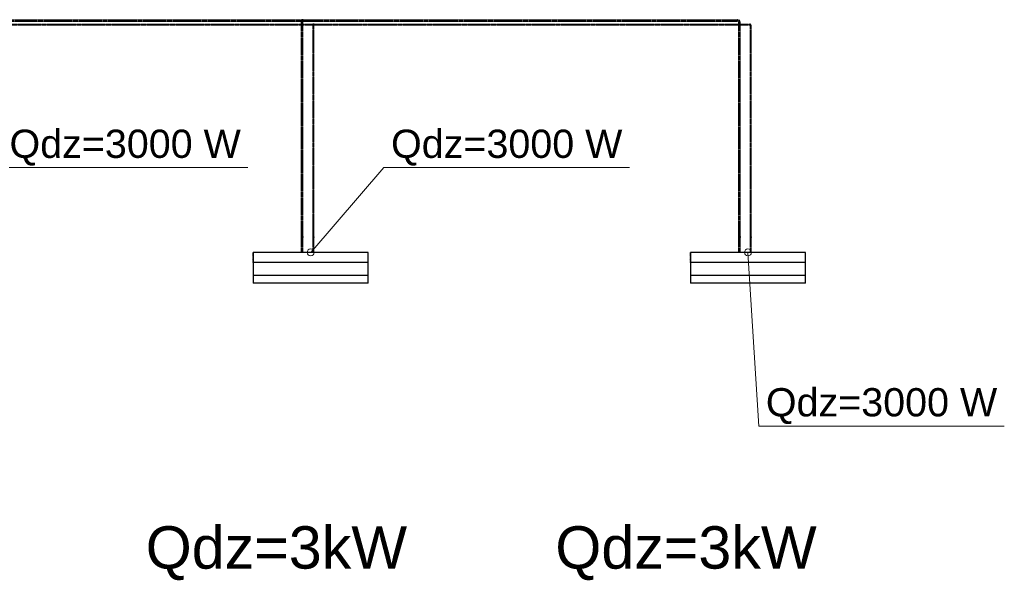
# Model space of a CAD drawing. Header units: millimetres. Extents: x -134161 to 355560, y -27497 to 30328.
# Tile 41 of 95: x -72524 to -65551, y 4251 to 8211. Entities that reach past the tile are written whole.
import ezdxf

# ---------------------------------------------------------------- set-up
doc = ezdxf.new("R2010")
doc.units = ezdxf.units.MM
doc.linetypes.add('HIDDEN', pattern=[9.525, 6.35, -3.175])
doc.linetypes.add('UnderCeiling', pattern=[6.7, 4.2, -1, 0.5, -1])
doc.layers.add('AVK-K_uzdevums', color=6, linetype='CONTINUOUS', lineweight=30)
for name, color, linetype in [('Dz1-Atpakalgaita', 7, 'CONTINUOUS'), ('Dz1-Fenkoils', 7, 'CONTINUOUS'), ('Dz1-Radiators', 7, 'CONTINUOUS'), ('Dz1-Teksts-', 7, 'CONTINUOUS'), ('Dz1-Turpgaita', 7, 'CONTINUOUS')]:
    doc.layers.add(name, color=color, linetype=linetype)
doc.styles.add('Arial', font='arial.ttf', dxfattribs={"height": 187.5})
doc.styles.add('PBL', font='arial.ttf')

# ---------------------------------------------------------------- blocks, each defined once
blk = doc.blocks.new('*U854')
at = {"layer": 'Dz1-Atpakalgaita', "color": 6, "linetype": 'UnderCeiling', "lineweight": 25}
for p, q in [((58928.6, 8211.3, 2800), (61616.7, 8211.3, 2800)), ((58928.6, 8201.3, 2800), (61616.7, 8201.3, 2800))]:
    blk.add_line(p, q, dxfattribs=at)
blk = doc.blocks.new('*U856')
at = {"layer": 'Dz1-Turpgaita', "color": 4, "linetype": 'UnderCeiling', "lineweight": 25}
for p, q in [((59005.8, 8180.3, 2800), (61699.5, 8180.3, 2800)), ((59005.8, 8174.3, 2800), (61699.5, 8174.3, 2800))]:
    blk.add_line(p, q, dxfattribs=at)
blk = doc.blocks.new('*U857')
at = {"layer": 'Dz1-Atpakalgaita', "color": 6, "linetype": 'UnderCeiling', "lineweight": 25}
for p, q in [((61630.7, 8211.3, 2800), (61616.7, 8211.3, 2800)), ((61619.1, 8201.6, 2801.9), (61618.7, 8201.3, 2800)), ((61620.1, 8202.7, 2803.5), (61619.1, 8201.6, 2801.9)), ((61621.8, 8204.4, 2804.6), (61620.1, 8202.7, 2803.5)), ((61623.7, 8206.3, 2805), (61621.8, 8204.4, 2804.6)), ((61625.6, 8204.4, 2804.6), (61623.7, 8206.3, 2805)), ((61627.2, 8202.7, 2803.5), (61625.6, 8204.4, 2804.6)), ((61628.3, 8201.6, 2801.9), (61627.2, 8202.7, 2803.5)), ((61628.7, 8201.3, 2800), (61628.3, 8201.6, 2801.9)), ((61630.7, 8201.3, 2800), (61628.7, 8201.3, 2800))]:
    blk.add_line(p, q, dxfattribs=at)
at = {"layer": 'Dz1-Atpakalgaita', "color": 6, "linetype": 'UnderCeiling', "lineweight": 25, "extrusion": (-1, 0, 0)}
for centre in [(61616.7, 8206.3, 2800), (61630.7, 8206.3, 2800)]:
    blk.add_ellipse(centre, major_axis=(0, -5), ratio=1, start_param=0, end_param=3.141593, dxfattribs=at)
at = {"layer": 'Dz1-Atpakalgaita', "color": 6, "linetype": 'UnderCeiling', "lineweight": 25, "extrusion": (0, 0, -1)}
blk.add_ellipse((61617.2, 8199.8, 2800), major_axis=(0, 1.5), ratio=1, start_param=0, end_param=1.570796, dxfattribs=at)
at = {"layer": 'Dz1-Atpakalgaita', "color": 6, "linetype": 'UnderCeiling', "lineweight": 25, "extrusion": (0, -1, 0)}
blk.add_ellipse((61623.7, 8199.8, 2800), major_axis=(5, 0), ratio=1, start_param=0, end_param=3.141593, dxfattribs=at)
at = {"layer": 'Dz1-Atpakalgaita', "color": 6, "linetype": 'UnderCeiling', "lineweight": 25}
blk.add_ellipse((61630.2, 8199.8, 2800), major_axis=(0, 1.5), ratio=1, start_param=0, end_param=1.570796, dxfattribs=at)
blk = doc.blocks.new('*U858')
at = {"layer": 'Dz1-Atpakalgaita', "color": 6, "linetype": 'UnderCeiling', "lineweight": 25}
for p, q in [((61630.7, 8211.3, 2800), (64705.4, 8211.3, 2800)), ((61630.7, 8201.3, 2800), (64705.4, 8201.3, 2800))]:
    blk.add_line(p, q, dxfattribs=at)
blk = doc.blocks.new('*U859')
at = {"layer": 'Dz1-Turpgaita', "color": 4, "linetype": 'UnderCeiling', "lineweight": 25}
for p, q in [((61707.9, 8180.3, 2800), (61699.5, 8180.3, 2800)), ((61700.9, 8174.5, 2801.1), (61700.7, 8174.3, 2800)), ((61701.6, 8175.1, 2802.1), (61700.9, 8174.5, 2801.1)), ((61702.5, 8176.1, 2802.8), (61701.6, 8175.1, 2802.1)), ((61703.7, 8177.3, 2803), (61702.5, 8176.1, 2802.8)), ((61704.8, 8176.1, 2802.8), (61703.7, 8177.3, 2803)), ((61705.8, 8175.1, 2802.1), (61704.8, 8176.1, 2802.8)), ((61706.5, 8174.5, 2801.1), (61705.8, 8175.1, 2802.1)), ((61706.7, 8174.3, 2800), (61706.5, 8174.5, 2801.1)), ((61707.9, 8174.3, 2800), (61706.7, 8174.3, 2800))]:
    blk.add_line(p, q, dxfattribs=at)
at = {"layer": 'Dz1-Turpgaita', "color": 4, "linetype": 'UnderCeiling', "lineweight": 25, "extrusion": (-1, 0, 0)}
for centre in [(61699.5, 8177.3, 2800), (61707.9, 8177.3, 2800)]:
    blk.add_ellipse(centre, major_axis=(0, -3), ratio=1, start_param=0, end_param=3.141593, dxfattribs=at)
at = {"layer": 'Dz1-Turpgaita', "color": 4, "linetype": 'UnderCeiling', "lineweight": 25, "extrusion": (0, 0, -1)}
blk.add_ellipse((61699.8, 8173.4, 2800), major_axis=(0, 0.9), ratio=1, start_param=0, end_param=1.570796, dxfattribs=at)
at = {"layer": 'Dz1-Turpgaita', "color": 4, "linetype": 'UnderCeiling', "lineweight": 25, "extrusion": (0, -1, 0)}
blk.add_ellipse((61703.7, 8173.3, 2800), major_axis=(3, 0), ratio=1, start_param=0, end_param=3.141593, dxfattribs=at)
at = {"layer": 'Dz1-Turpgaita', "color": 4, "linetype": 'UnderCeiling', "lineweight": 25}
blk.add_ellipse((61707.6, 8173.4, 2800), major_axis=(0, 0.9), ratio=1, start_param=0, end_param=1.570796, dxfattribs=at)
blk = doc.blocks.new('*U860')
at = {"layer": 'Dz1-Turpgaita', "color": 4, "linetype": 'UnderCeiling', "lineweight": 25}
for p, q in [((61707.9, 8180.3, 2800), (64791.4, 8180.3, 2800)), ((61707.9, 8174.3, 2800), (64791.4, 8174.3, 2800))]:
    blk.add_line(p, q, dxfattribs=at)
blk = doc.blocks.new('*U861')
at = {"layer": 'Dz1-Atpakalgaita', "color": 6, "linetype": 'UnderCeiling', "lineweight": 25}
for major_axis in [(20, 0), (10, 0)]:
    blk.add_ellipse((64705.4, 8191.3, 2800), major_axis=major_axis, ratio=1, start_param=0, end_param=1.570796, dxfattribs=at)
at = {"layer": 'Dz1-Atpakalgaita', "color": 6, "linetype": 'UnderCeiling', "lineweight": 25, "extrusion": (-1, 0, 0)}
blk.add_ellipse((64705.4, 8206.3, 2800), major_axis=(0, -5), ratio=1, start_param=0, end_param=3.141593, dxfattribs=at)
at = {"layer": 'Dz1-Atpakalgaita', "color": 6, "linetype": 'UnderCeiling', "lineweight": 25, "extrusion": (0, -1, 0)}
blk.add_ellipse((64720.4, 8191.3, 2800), major_axis=(5, 0), ratio=1, start_param=0, end_param=3.141593, dxfattribs=at)
blk = doc.blocks.new('*U862')
at = {"layer": 'Dz1-Turpgaita', "color": 4, "linetype": 'UnderCeiling', "lineweight": 25}
for major_axis in [(12, 0), (6, 0)]:
    blk.add_ellipse((64791.4, 8168.3, 2800), major_axis=major_axis, ratio=1, start_param=0, end_param=1.570796, dxfattribs=at)
at = {"layer": 'Dz1-Turpgaita', "color": 4, "linetype": 'UnderCeiling', "lineweight": 25, "extrusion": (-1, 0, 0)}
blk.add_ellipse((64791.4, 8177.3, 2800), major_axis=(0, -3), ratio=1, start_param=0, end_param=3.141593, dxfattribs=at)
at = {"layer": 'Dz1-Turpgaita', "color": 4, "linetype": 'UnderCeiling', "lineweight": 25, "extrusion": (0, -1, 0)}
blk.add_ellipse((64800.4, 8168.3, 2800), major_axis=(3, 0), ratio=1, start_param=0, end_param=3.141593, dxfattribs=at)
blk = doc.blocks.new('*U1012')
at = {"layer": 'Dz1-Teksts-', "color": 7, "linetype": 'Continuous', "lineweight": 0}
for p, q in [((58981.6, 6564.6, 2200), (59500.8, 7164.3, 2200)), ((59500.8, 7164.3, 2200), (61239.4, 7164.3, 2200))]:
    blk.add_line(p, q, dxfattribs=at)
at = {"layer": 'Dz1-Teksts-', "color": 7, "linetype": 'Continuous', "lineweight": 0, "extrusion": (0, 0, -1)}
blk.add_circle((-58981.6, 6564.6, -2200), 25, dxfattribs=at)
at = {"layer": 'Dz1-Teksts-', "color": 7, "linetype": 'Continuous', "lineweight": 0, "style": 'Arial'}
blk.add_text('Qdz=3000 W', height=200, dxfattribs=at).set_placement((59550.9, 7233.2, 2200))
blk = doc.blocks.new('*U1025')
at = {"layer": 'Dz1-Teksts-', "color": 7, "linetype": 'Continuous', "lineweight": 0}
for p, q in [((61683.7, 6564.6, 2200), (62202.9, 7164.3, 2200)), ((62202.9, 7164.3, 2200), (63941.5, 7164.3, 2200))]:
    blk.add_line(p, q, dxfattribs=at)
at = {"layer": 'Dz1-Teksts-', "color": 7, "linetype": 'Continuous', "lineweight": 0, "extrusion": (0, 0, -1)}
blk.add_circle((-61683.7, 6564.6, -2200), 25, dxfattribs=at)
at = {"layer": 'Dz1-Teksts-', "color": 7, "linetype": 'Continuous', "lineweight": 0, "style": 'Arial'}
blk.add_text('Qdz=3000 W', height=200, dxfattribs=at).set_placement((62253, 7233.2, 2200))
blk = doc.blocks.new('*U1026')
at = {"layer": 'Dz1-Atpakalgaita', "color": 6, "linetype": 'UnderCeiling', "lineweight": 25}
for p, q in [((61618.7, 6688.6, 2800), (61618.7, 8199.8, 2800)), ((61628.7, 6688.6, 2800), (61628.7, 8199.8, 2800))]:
    blk.add_line(p, q, dxfattribs=at)
blk = doc.blocks.new('*U1027')
at = {"layer": 'Dz1-Turpgaita', "color": 4, "linetype": 'UnderCeiling', "lineweight": 25}
for p, q in [((61700.7, 6682.6, 2800), (61700.7, 8173.3, 2800)), ((61706.7, 6682.6, 2800), (61706.7, 8173.3, 2800))]:
    blk.add_line(p, q, dxfattribs=at)
blk = doc.blocks.new('*U1028')
at = {"layer": 'Dz1-Atpakalgaita', "color": 6, "linetype": 'UnderCeiling', "lineweight": 25, "extrusion": (0, 1, 0)}
blk.add_ellipse((61623.7, 6688.6, 2800), major_axis=(-5, 0), ratio=1, start_param=0, end_param=3.141593, dxfattribs=at)
at = {"layer": 'Dz1-Atpakalgaita', "color": 6, "linetype": 'UnderCeiling', "lineweight": 25, "extrusion": (-1, 0, 0)}
for centre in [(61618.7, 6688.6, 2785), (61628.7, 6688.6, 2785)]:
    blk.add_ellipse(centre, major_axis=(0, -15), ratio=1, start_param=0, end_param=1.570796, dxfattribs=at)
at = {"layer": 'Dz1-Atpakalgaita', "color": 7, "linetype": 'HIDDEN', "lineweight": -3, "extrusion": (0, 0, -1)}
blk.add_ellipse((61623.7, 6673.6, 2785), major_axis=(-5, 0), ratio=1, start_param=0, end_param=3.141593, dxfattribs=at)
at = {"layer": 'Dz1-Atpakalgaita', "color": 6, "linetype": 'UnderCeiling', "lineweight": 25, "extrusion": (0, 0, -1)}
blk.add_ellipse((61623.7, 6673.6, 2785), major_axis=(5, 0), ratio=1, start_param=0, end_param=3.141593, dxfattribs=at)
blk = doc.blocks.new('*U1029')
at = {"layer": 'Dz1-Atpakalgaita', "color": 7, "linetype": 'Continuous', "lineweight": -3}
for p, q in [((61623.7, 6673.6, 2378.5), (61623.7, 6673.6, 2377.5)), ((61623.7, 6673.6, 2628.5), (61623.7, 6673.6, 2627.5))]:
    blk.add_line(p, q, dxfattribs=at)
blk = doc.blocks.new('*U1030')
at = {"layer": 'Dz1-Turpgaita', "color": 4, "linetype": 'UnderCeiling', "lineweight": 25, "extrusion": (0, 1, 0)}
blk.add_ellipse((61703.7, 6682.6, 2800), major_axis=(-3, 0), ratio=1, start_param=0, end_param=3.141593, dxfattribs=at)
at = {"layer": 'Dz1-Turpgaita', "color": 4, "linetype": 'UnderCeiling', "lineweight": 25, "extrusion": (-1, 0, 0)}
for centre in [(61700.7, 6682.6, 2791), (61706.7, 6682.6, 2791)]:
    blk.add_ellipse(centre, major_axis=(0, -9), ratio=1, start_param=0, end_param=1.570796, dxfattribs=at)
at = {"layer": 'Dz1-Turpgaita', "color": 7, "linetype": 'HIDDEN', "lineweight": -3, "extrusion": (0, 0, -1)}
blk.add_ellipse((61703.7, 6673.6, 2791), major_axis=(-3, 0), ratio=1, start_param=0, end_param=3.141593, dxfattribs=at)
at = {"layer": 'Dz1-Turpgaita', "color": 4, "linetype": 'UnderCeiling', "lineweight": 25, "extrusion": (0, 0, -1)}
blk.add_ellipse((61703.7, 6673.6, 2791), major_axis=(3, 0), ratio=1, start_param=0, end_param=3.141593, dxfattribs=at)
blk = doc.blocks.new('*U1031')
at = {"layer": 'Dz1-Turpgaita', "color": 7, "linetype": 'Continuous', "lineweight": -3}
for p, q in [((61703.7, 6673.6, 2372.5), (61703.7, 6673.6, 2371.5)), ((61703.7, 6673.6, 2622.5), (61703.7, 6673.6, 2621.5))]:
    blk.add_line(p, q, dxfattribs=at)
blk = doc.blocks.new('*U1032')
at = {"layer": 'Dz1-Turpgaita', "color": 4, "linetype": 'UnderCeiling', "lineweight": 25, "extrusion": (1, 0, 0)}
for centre in [(61700.7, 6664.6, 2122.5), (61706.7, 6664.6, 2122.5)]:
    blk.add_ellipse(centre, major_axis=(0, 0, -9), ratio=1, start_param=0, end_param=1.570796, dxfattribs=at)
at = {"layer": 'Dz1-Turpgaita', "color": 4, "linetype": 'UnderCeiling', "lineweight": 25, "extrusion": (0, -1, 0)}
blk.add_ellipse((61703.7, 6664.6, 2113.5), major_axis=(3, 0), ratio=1, start_param=0, end_param=3.141593, dxfattribs=at)
blk = doc.blocks.new('*U1033')
at = {"layer": 'Dz1-Turpgaita', "color": 4, "linetype": 'UnderCeiling', "lineweight": 25}
for p, q in [((61700.7, 6564.6, 2113.5), (61700.7, 6664.6, 2113.5)), ((61706.7, 6564.6, 2113.5), (61706.7, 6664.6, 2113.5))]:
    blk.add_line(p, q, dxfattribs=at)
blk = doc.blocks.new('*U1034')
at = {"layer": 'Dz1-Atpakalgaita', "color": 6, "linetype": 'UnderCeiling', "lineweight": 25, "extrusion": (1, 0, 0)}
for centre in [(61618.7, 6658.6, 2128.5), (61628.7, 6658.6, 2128.5)]:
    blk.add_ellipse(centre, major_axis=(0, 0, -15), ratio=1, start_param=0, end_param=1.570796, dxfattribs=at)
at = {"layer": 'Dz1-Atpakalgaita', "color": 6, "linetype": 'UnderCeiling', "lineweight": 25, "extrusion": (0, -1, 0)}
blk.add_ellipse((61623.7, 6658.6, 2113.5), major_axis=(5, 0), ratio=1, start_param=0, end_param=3.141593, dxfattribs=at)
blk = doc.blocks.new('*U1035')
at = {"layer": 'Dz1-Atpakalgaita', "color": 6, "linetype": 'UnderCeiling', "lineweight": 25}
for p, q in [((61618.7, 6564.6, 2113.5), (61618.7, 6658.6, 2113.5)), ((61628.7, 6564.6, 2113.5), (61628.7, 6658.6, 2113.5))]:
    blk.add_line(p, q, dxfattribs=at)
blk = doc.blocks.new('*U1036')
at = {"layer": 'Dz1-Radiators', "color": 7, "linetype": 'Continuous', "lineweight": -3}
blk.add_line((61703.7, 6564.6, 2113.5), (61703.7, 6564.6, 2112.5), dxfattribs=at)
blk = doc.blocks.new('*U1037')
at = {"layer": 'Dz1-Fenkoils', "color": 7, "linetype": 'HIDDEN', "lineweight": -3}
for p, q in [((61276.2, 6492.2, 2060.7), (61276.2, 6564.6, 2057.5)), ((61276.2, 6564.6, 2057.5), (61276.2, 6564.6, 2342.5)), ((62091.2, 6564.6, 2342.5), (62091.2, 6564.6, 2057.5)), ((61276.2, 6347.6, 2309.2), (61276.2, 6347.6, 2128.8)), ((62091.2, 6347.6, 2128.8), (62091.2, 6347.6, 2309.2))]:
    blk.add_line(p, q, dxfattribs=at)
at = {"layer": 'Dz1-Fenkoils', "color": 7, "linetype": 'Continuous', "lineweight": -3}
for p, q in [((62091.2, 6564.6, 2342.5), (61276.2, 6564.6, 2342.5)), ((61276.2, 6564.6, 2342.5), (61276.2, 6492.2, 2342.5)), ((62091.2, 6492.2, 2342.5), (62091.2, 6564.6, 2342.5)), ((62091.2, 6492.2, 2342.5), (61276.2, 6492.2, 2342.5)), ((61276.2, 6492.2, 2342.5), (61276.2, 6401.8, 2328.2)), ((62091.2, 6401.8, 2328.2), (62091.2, 6492.2, 2342.5)), ((62091.2, 6401.8, 2328.2), (61276.2, 6401.8, 2328.2)), ((61276.2, 6401.8, 2328.2), (61276.2, 6347.6, 2309.2)), ((62091.2, 6347.6, 2309.2), (61276.2, 6347.6, 2309.2)), ((62091.2, 6347.6, 2309.2), (62091.2, 6401.8, 2328.2))]:
    blk.add_line(p, q, dxfattribs=at)
blk = doc.blocks.new('*U1038')
at = {"layer": 'Dz1-Teksts-', "color": 7, "linetype": 'Continuous', "lineweight": 0}
for p, q in [((64780.4, 6564.6, 2200), (64857.3, 5335.1, 2200)), ((64857.3, 5335.1, 2200), (66596, 5335.1, 2200))]:
    blk.add_line(p, q, dxfattribs=at)
at = {"layer": 'Dz1-Teksts-', "color": 7, "linetype": 'Continuous', "lineweight": 0, "extrusion": (0, 0, -1)}
blk.add_circle((-64780.4, 6564.6, -2200), 25, dxfattribs=at)
at = {"layer": 'Dz1-Teksts-', "color": 7, "linetype": 'Continuous', "lineweight": 0, "style": 'Arial'}
blk.add_text('Qdz=3000 W', height=200, dxfattribs=at).set_placement((64907.4, 5404, 2200))
blk = doc.blocks.new('*U1039')
at = {"layer": 'Dz1-Atpakalgaita', "color": 6, "linetype": 'UnderCeiling', "lineweight": 25}
for p, q in [((64715.4, 6688.6, 2800), (64715.4, 8191.3, 2800)), ((64725.4, 6688.6, 2800), (64725.4, 8191.3, 2800))]:
    blk.add_line(p, q, dxfattribs=at)
blk = doc.blocks.new('*U1040')
at = {"layer": 'Dz1-Turpgaita', "color": 4, "linetype": 'UnderCeiling', "lineweight": 25}
for p, q in [((64797.4, 6682.6, 2800), (64797.4, 8168.3, 2800)), ((64803.4, 6682.6, 2800), (64803.4, 8168.3, 2800))]:
    blk.add_line(p, q, dxfattribs=at)
blk = doc.blocks.new('*U1041')
at = {"layer": 'Dz1-Atpakalgaita', "color": 6, "linetype": 'UnderCeiling', "lineweight": 25, "extrusion": (0, 1, 0)}
blk.add_ellipse((64720.4, 6688.6, 2800), major_axis=(-5, 0), ratio=1, start_param=0, end_param=3.141593, dxfattribs=at)
at = {"layer": 'Dz1-Atpakalgaita', "color": 6, "linetype": 'UnderCeiling', "lineweight": 25, "extrusion": (-1, 0, 0)}
for centre in [(64715.4, 6688.6, 2785), (64725.4, 6688.6, 2785)]:
    blk.add_ellipse(centre, major_axis=(0, -15), ratio=1, start_param=0, end_param=1.570796, dxfattribs=at)
at = {"layer": 'Dz1-Atpakalgaita', "color": 7, "linetype": 'HIDDEN', "lineweight": -3, "extrusion": (0, 0, -1)}
blk.add_ellipse((64720.4, 6673.6, 2785), major_axis=(-5, 0), ratio=1, start_param=0, end_param=3.141593, dxfattribs=at)
at = {"layer": 'Dz1-Atpakalgaita', "color": 6, "linetype": 'UnderCeiling', "lineweight": 25, "extrusion": (0, 0, -1)}
blk.add_ellipse((64720.4, 6673.6, 2785), major_axis=(5, 0), ratio=1, start_param=0, end_param=3.141593, dxfattribs=at)
blk = doc.blocks.new('*U1042')
at = {"layer": 'Dz1-Atpakalgaita', "color": 7, "linetype": 'Continuous', "lineweight": -3}
for p, q in [((64720.4, 6673.6, 2378.5), (64720.4, 6673.6, 2377.5)), ((64720.4, 6673.6, 2628.5), (64720.4, 6673.6, 2627.5))]:
    blk.add_line(p, q, dxfattribs=at)
blk = doc.blocks.new('*U1043')
at = {"layer": 'Dz1-Turpgaita', "color": 4, "linetype": 'UnderCeiling', "lineweight": 25, "extrusion": (0, 1, 0)}
blk.add_ellipse((64800.4, 6682.6, 2800), major_axis=(-3, 0), ratio=1, start_param=0, end_param=3.141593, dxfattribs=at)
at = {"layer": 'Dz1-Turpgaita', "color": 4, "linetype": 'UnderCeiling', "lineweight": 25, "extrusion": (-1, 0, 0)}
for centre in [(64797.4, 6682.6, 2791), (64803.4, 6682.6, 2791)]:
    blk.add_ellipse(centre, major_axis=(0, -9), ratio=1, start_param=0, end_param=1.570796, dxfattribs=at)
at = {"layer": 'Dz1-Turpgaita', "color": 7, "linetype": 'HIDDEN', "lineweight": -3, "extrusion": (0, 0, -1)}
blk.add_ellipse((64800.4, 6673.6, 2791), major_axis=(-3, 0), ratio=1, start_param=0, end_param=3.141593, dxfattribs=at)
at = {"layer": 'Dz1-Turpgaita', "color": 4, "linetype": 'UnderCeiling', "lineweight": 25, "extrusion": (0, 0, -1)}
blk.add_ellipse((64800.4, 6673.6, 2791), major_axis=(3, 0), ratio=1, start_param=0, end_param=3.141593, dxfattribs=at)
blk = doc.blocks.new('*U1044')
at = {"layer": 'Dz1-Turpgaita', "color": 7, "linetype": 'Continuous', "lineweight": -3}
for p, q in [((64800.4, 6673.6, 2372.5), (64800.4, 6673.6, 2371.5)), ((64800.4, 6673.6, 2622.5), (64800.4, 6673.6, 2621.5))]:
    blk.add_line(p, q, dxfattribs=at)
blk = doc.blocks.new('*U1045')
at = {"layer": 'Dz1-Turpgaita', "color": 4, "linetype": 'UnderCeiling', "lineweight": 25, "extrusion": (1, 0, 0)}
for centre in [(64797.4, 6664.6, 2122.5), (64803.4, 6664.6, 2122.5)]:
    blk.add_ellipse(centre, major_axis=(0, 0, -9), ratio=1, start_param=0, end_param=1.570796, dxfattribs=at)
at = {"layer": 'Dz1-Turpgaita', "color": 4, "linetype": 'UnderCeiling', "lineweight": 25, "extrusion": (0, -1, 0)}
blk.add_ellipse((64800.4, 6664.6, 2113.5), major_axis=(3, 0), ratio=1, start_param=0, end_param=3.141593, dxfattribs=at)
blk = doc.blocks.new('*U1046')
at = {"layer": 'Dz1-Turpgaita', "color": 4, "linetype": 'UnderCeiling', "lineweight": 25}
for p, q in [((64797.4, 6564.6, 2113.5), (64797.4, 6664.6, 2113.5)), ((64803.4, 6564.6, 2113.5), (64803.4, 6664.6, 2113.5))]:
    blk.add_line(p, q, dxfattribs=at)
blk = doc.blocks.new('*U1047')
at = {"layer": 'Dz1-Atpakalgaita', "color": 6, "linetype": 'UnderCeiling', "lineweight": 25, "extrusion": (1, 0, 0)}
for centre in [(64715.4, 6658.6, 2128.5), (64725.4, 6658.6, 2128.5)]:
    blk.add_ellipse(centre, major_axis=(0, 0, -15), ratio=1, start_param=0, end_param=1.570796, dxfattribs=at)
at = {"layer": 'Dz1-Atpakalgaita', "color": 6, "linetype": 'UnderCeiling', "lineweight": 25, "extrusion": (0, -1, 0)}
blk.add_ellipse((64720.4, 6658.6, 2113.5), major_axis=(5, 0), ratio=1, start_param=0, end_param=3.141593, dxfattribs=at)
blk = doc.blocks.new('*U1048')
at = {"layer": 'Dz1-Atpakalgaita', "color": 6, "linetype": 'UnderCeiling', "lineweight": 25}
for p, q in [((64715.4, 6564.6, 2113.5), (64715.4, 6658.6, 2113.5)), ((64725.4, 6564.6, 2113.5), (64725.4, 6658.6, 2113.5))]:
    blk.add_line(p, q, dxfattribs=at)
blk = doc.blocks.new('*U1049')
at = {"layer": 'Dz1-Radiators', "color": 7, "linetype": 'Continuous', "lineweight": -3}
blk.add_line((64800.4, 6564.6, 2113.5), (64800.4, 6564.6, 2112.5), dxfattribs=at)
blk = doc.blocks.new('*U1050')
at = {"layer": 'Dz1-Fenkoils', "color": 7, "linetype": 'HIDDEN', "lineweight": -3}
for p, q in [((64372.9, 6492.2, 2060.7), (64372.9, 6564.6, 2057.5)), ((64372.9, 6564.6, 2057.5), (64372.9, 6564.6, 2342.5)), ((65187.9, 6564.6, 2342.5), (65187.9, 6564.6, 2057.5)), ((64372.9, 6347.6, 2309.2), (64372.9, 6347.6, 2128.8)), ((65187.9, 6347.6, 2128.8), (65187.9, 6347.6, 2309.2))]:
    blk.add_line(p, q, dxfattribs=at)
at = {"layer": 'Dz1-Fenkoils', "color": 7, "linetype": 'Continuous', "lineweight": -3}
for p, q in [((65187.9, 6564.6, 2342.5), (64372.9, 6564.6, 2342.5)), ((64372.9, 6564.6, 2342.5), (64372.9, 6492.2, 2342.5)), ((65187.9, 6492.2, 2342.5), (65187.9, 6564.6, 2342.5)), ((65187.9, 6492.2, 2342.5), (64372.9, 6492.2, 2342.5)), ((64372.9, 6492.2, 2342.5), (64372.9, 6401.8, 2328.2)), ((65187.9, 6401.8, 2328.2), (65187.9, 6492.2, 2342.5)), ((65187.9, 6401.8, 2328.2), (64372.9, 6401.8, 2328.2)), ((64372.9, 6401.8, 2328.2), (64372.9, 6347.6, 2309.2)), ((65187.9, 6347.6, 2309.2), (64372.9, 6347.6, 2309.2)), ((65187.9, 6347.6, 2309.2), (65187.9, 6401.8, 2328.2))]:
    blk.add_line(p, q, dxfattribs=at)

msp = doc.modelspace()

# ---------------------------------------------------------------- block references
at = {"layer": 'Dz1-Atpakalgaita'}
for name in ['*U854', '*U857', '*U1026', '*U858', '*U861', '*U1039', '*U1028', '*U1034', '*U1035', '*U1029', '*U1041', '*U1047', '*U1048', '*U1042']:
    msp.add_blockref(name, (-132147.1, 0), dxfattribs=at)
at = {"layer": 'Dz1-Fenkoils'}
for name in ['*U1037', '*U1050']:
    msp.add_blockref(name, (-132147.1, 0), dxfattribs=at)
at = {"layer": 'Dz1-Radiators'}
for name in ['*U1036', '*U1049']:
    msp.add_blockref(name, (-132147.1, 0), dxfattribs=at)
at = {"layer": 'Dz1-Teksts-'}
for name in ['*U1012', '*U1025', '*U1038']:
    msp.add_blockref(name, (-132147.1, 0), dxfattribs=at)
at = {"layer": 'Dz1-Turpgaita'}
for name in ['*U856', '*U859', '*U1027', '*U860', '*U862', '*U1040', '*U1030', '*U1032', '*U1033', '*U1031', '*U1043', '*U1045', '*U1046', '*U1044']:
    msp.add_blockref(name, (-132147.1, 0), dxfattribs=at)

# ---------------------------------------------------------------- texts
at = {"layer": 'AVK-K_uzdevums', "char_height": 300, "width": 1929.168, "attachment_point": 1, "style": 'PBL'}
for insert in [(-71631.6, 4626.4), (-68730.9, 4626.4)]:
    msp.add_mtext('{\\fArial|b0|i0|c186|p34;Qdz=3kW}', dxfattribs=dict(at, insert=insert))

doc.saveas('drawing.dxf')
